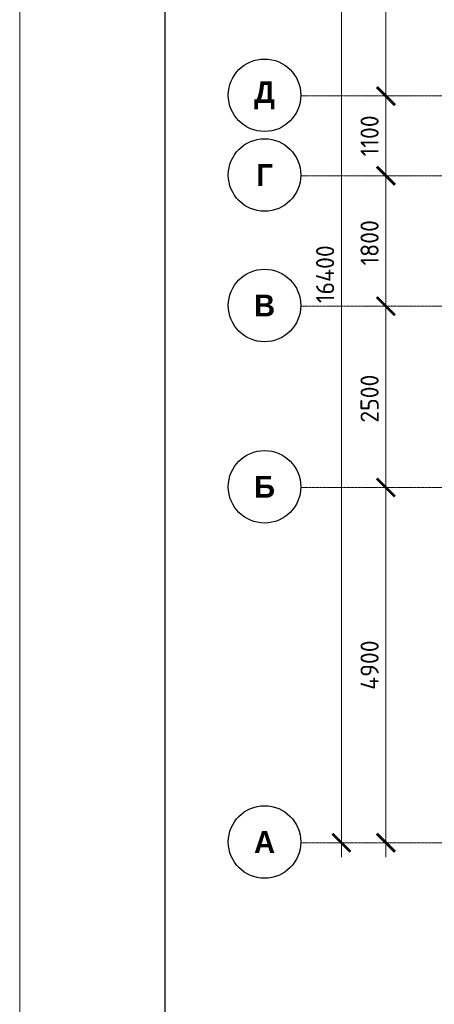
# Model space of a CAD drawing. Header units: millimetres. Extents: x 263826 to 1585445, y -423071 to 70137.
# Tile 96 of 256: x 433982 to 439699, y -183355 to -169773. Entities that reach past the tile are written whole.
import ezdxf

# ---------------------------------------------------------------- set-up
doc = ezdxf.new("R2010")
doc.units = ezdxf.units.MM
doc.linetypes.add('______5', pattern=[1100, 800, -100, 100, -100])
doc.linetypes.add('осевая', pattern=[50.8, 31.75, -6.35, 6.35, -6.35])
for name, color, linetype, lineweight in [('Оси', 40, '______5', 18), ('РАЗМЕРЫ', 1, 'Continuous', 9), ('ТОНКИЕ', 7, 'Continuous', 9)]:
    doc.layers.add(name, color=color, linetype=linetype, lineweight=lineweight)
doc.layers.add('ТОЛСТЫЕ_ОСНОВНЫЕ', color=6, linetype='Continuous')
doc.styles.add('Century Gothic', font='GOTHIC.TTF')
doc.styles.add('GOST-2.304_Type-B', font='GOST_Common.ttf')
doc.dimstyles.new('СПДС', dxfattribs={"dimscale": 100, "dimtxt": 2.5, "dimasz": 2.5, "dimexe": 1.25, "dimexo": 0, "dimtad": 1, "dimdec": 0, "dimtxsty": 'GOST-2.304_Type-B', "dimblk": 'ARCHTICK', "dimcen": 2.5, "dimdle": 2, "dimadec": 0, "dimazin": 2, "dimtfac": 0.75, "dimtdec": 0, "dimtmove": 1, "dimatfit": 3, "dimfxl": 1, "dimtolj": 1, "dimarcsym": 1})

# ---------------------------------------------------------------- blocks, each defined once
blk = doc.blocks.new('*U69')
at = {"layer": 'ТОЛСТЫЕ_ОСНОВНЫЕ', "color": 6}
blk.add_lwpolyline([(20, 5), (589, 5), (589, 415), (20, 415)], close=True, dxfattribs=at)
at = {"layer": 'ТОНКИЕ'}
blk.add_lwpolyline([(0, 0), (594, 0), (594, 420), (0, 420)], close=True, dxfattribs=at)
blk = doc.blocks.new('_ArchTick')
at = {"color": 0, "linetype": 'ByBlock', "const_width": 0.15}
blk.add_lwpolyline([(-0.5, -0.5), (0.5, 0.5)], dxfattribs=at)
blk = doc.blocks.new('*D1736')
at = {"color": 0, "lineweight": -2, "transparency": 16777216}
for p, q in [((979756, -14893), (979756, 1907)), ((979756, 1707), (979881, 1707)), ((979756, -14693), (979881, -14693))]:
    blk.add_line(p, q, dxfattribs=at)
at = {"layer": 'DEFPOINTS', "color": 0, "transparency": 16777216}
for p in [(979756, 1707), (979756, 1707), (979756, -14693)]:
    blk.add_point(p, dxfattribs=at)
at = {"color": 0, "lineweight": -2, "transparency": 16777216, "xscale": 250, "yscale": 250, "zscale": 250}
for p, rotation in [((979756, 1707), 90), ((979756, -14693), 270)]:
    blk.add_blockref('_ArchTick', p, dxfattribs=dict(at, rotation=rotation))
at = {"color": 0, "transparency": 16777216, "insert": (979531, -6851), "char_height": 250, "width": 104166.67, "attachment_point": 5, "rotation": 90, "style": 'GOST-2.304_Type-B'}
blk.add_mtext('\\A1;16400', dxfattribs=at)
blk = doc.blocks.new('NSY101')
at = {"color": 0, "linetype": 'ByBlock', "lineweight": -2}
blk.add_circle((0, 0), 50, dxfattribs=at)
blk = doc.blocks.new('СЛОЖНЫЙ_ОБЪЕКТ_23')
at = {"layer": 'Оси', "color": 16, "linetype": 'Continuous', "lineweight": 25, "transparency": 33554687, "xscale": 9.999999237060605, "yscale": 9.999999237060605, "zscale": 9.999999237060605}
blk.add_blockref('NSY101', (-12319, -19997), dxfattribs=at)
at = {"layer": 'Оси', "color": 16, "linetype": 'Continuous', "lineweight": 25, "transparency": 33554687, "insert": (-12319, -19997), "char_height": 300, "width": 460, "attachment_point": 5, "style": 'Century Gothic'}
blk.add_mtext('\\A1;{\\fCentury Gothic|i0|b1;\\H300.000000;\\W1.000000;\\C16;А}\\P', dxfattribs=at)
blk = doc.blocks.new('СЛОЖНЫЙ_ОБЪЕКТ_24')
at = {"layer": 'Оси', "color": 16, "linetype": 'Continuous', "lineweight": 25, "transparency": 33554687, "xscale": 9.999999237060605, "yscale": 9.999999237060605, "zscale": 9.999999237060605}
blk.add_blockref('NSY101', (-12319, -15097), dxfattribs=at)
at = {"layer": 'Оси', "color": 16, "linetype": 'Continuous', "lineweight": 25, "transparency": 33554687, "insert": (-12319, -15097), "char_height": 300, "width": 390, "attachment_point": 5, "style": 'Century Gothic'}
blk.add_mtext('\\A1;{\\fCentury Gothic|i0|b1;\\H300.000000;\\W1.000000;\\C16;Б}\\P', dxfattribs=at)
blk = doc.blocks.new('СЛОЖНЫЙ_ОБЪЕКТ_25')
at = {"layer": 'Оси', "color": 16, "linetype": 'Continuous', "lineweight": 25, "transparency": 33554687, "xscale": 9.999999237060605, "yscale": 9.999999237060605, "zscale": 9.999999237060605}
blk.add_blockref('NSY101', (-12319, -12597), dxfattribs=at)
at = {"layer": 'Оси', "color": 16, "linetype": 'Continuous', "lineweight": 25, "transparency": 33554687, "insert": (-12319, -12597), "char_height": 300, "width": 390, "attachment_point": 5, "style": 'Century Gothic'}
blk.add_mtext('\\A1;{\\fCentury Gothic|i0|b1;\\H300.000000;\\W1.000000;\\C16;В}\\P', dxfattribs=at)
blk = doc.blocks.new('СЛОЖНЫЙ_ОБЪЕКТ_26')
at = {"layer": 'Оси', "color": 16, "linetype": 'Continuous', "lineweight": 25, "transparency": 33554687, "xscale": 9.999999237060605, "yscale": 9.999999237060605, "zscale": 9.999999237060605}
blk.add_blockref('NSY101', (-12319, -10797), dxfattribs=at)
at = {"layer": 'Оси', "color": 16, "linetype": 'Continuous', "lineweight": 25, "transparency": 33554687, "insert": (-12319, -10797), "char_height": 300, "width": 345, "attachment_point": 5, "style": 'Century Gothic'}
blk.add_mtext('\\A1;{\\fCentury Gothic|i0|b1;\\H300.000000;\\W1.000000;\\C16;Г}\\P', dxfattribs=at)
blk = doc.blocks.new('СЛОЖНЫЙ_ОБЪЕКТ_27')
at = {"layer": 'Оси', "color": 16, "linetype": 'Continuous', "lineweight": 25, "transparency": 33554687, "xscale": 9.999999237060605, "yscale": 9.999999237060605, "zscale": 9.999999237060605}
blk.add_blockref('NSY101', (-12319, -9697), dxfattribs=at)
at = {"layer": 'Оси', "color": 16, "linetype": 'Continuous', "lineweight": 25, "transparency": 33554687, "insert": (-12319, -9697), "char_height": 300, "width": 470, "attachment_point": 5, "style": 'Century Gothic'}
blk.add_mtext('\\A1;{\\fCentury Gothic|i0|b1;\\H300.000000;\\W1.000000;\\C16;Д}\\P', dxfattribs=at)
blk = doc.blocks.new('*D1717')
at = {"color": 0, "lineweight": -2, "transparency": 16777216}
for p, q in [((980369, -14893), (980369, -9593)), ((980369, -9793), (980494, -9793)), ((980369, -14693), (980494, -14693))]:
    blk.add_line(p, q, dxfattribs=at)
at = {"layer": 'DEFPOINTS', "color": 0, "transparency": 16777216}
for p in [(980369, -9793), (980369, -9793), (980369, -14693)]:
    blk.add_point(p, dxfattribs=at)
at = {"color": 0, "lineweight": -2, "transparency": 16777216, "xscale": 250, "yscale": 250, "zscale": 250}
for p, rotation in [((980369, -9793), 90), ((980369, -14693), 270)]:
    blk.add_blockref('_ArchTick', p, dxfattribs=dict(at, rotation=rotation))
at = {"color": 0, "transparency": 16777216, "insert": (980144, -12243), "char_height": 250, "width": 83333.33, "attachment_point": 5, "rotation": 90, "style": 'GOST-2.304_Type-B'}
blk.add_mtext('\\A1;4900', dxfattribs=at)
blk = doc.blocks.new('*D1718')
at = {"color": 0, "lineweight": -2, "transparency": 16777216}
for p, q in [((980369, -9993), (980369, -7093)), ((980369, -7293), (980494, -7293)), ((980369, -9793), (980494, -9793))]:
    blk.add_line(p, q, dxfattribs=at)
at = {"layer": 'DEFPOINTS', "color": 0, "transparency": 16777216}
for p in [(980369, -7293), (980369, -7293), (980369, -9793)]:
    blk.add_point(p, dxfattribs=at)
at = {"color": 0, "lineweight": -2, "transparency": 16777216, "xscale": 250, "yscale": 250, "zscale": 250}
for p, rotation in [((980369, -7293), 90), ((980369, -9793), 270)]:
    blk.add_blockref('_ArchTick', p, dxfattribs=dict(at, rotation=rotation))
at = {"color": 0, "transparency": 16777216, "insert": (980144, -8568), "char_height": 250, "width": 83333.33, "attachment_point": 5, "rotation": 90, "style": 'GOST-2.304_Type-B'}
blk.add_mtext('\\A1;2500', dxfattribs=at)
blk = doc.blocks.new('*D1719')
at = {"color": 0, "lineweight": -2, "transparency": 16777216}
for p, q in [((980369, -7493), (980369, -5293)), ((980369, -5493), (980494, -5493)), ((980369, -7293), (980494, -7293))]:
    blk.add_line(p, q, dxfattribs=at)
at = {"layer": 'DEFPOINTS', "color": 0, "transparency": 16777216}
for p in [(980369, -5493), (980369, -5493), (980369, -7293)]:
    blk.add_point(p, dxfattribs=at)
at = {"color": 0, "lineweight": -2, "transparency": 16777216, "xscale": 250, "yscale": 250, "zscale": 250}
for p, rotation in [((980369, -5493), 90), ((980369, -7293), 270)]:
    blk.add_blockref('_ArchTick', p, dxfattribs=dict(at, rotation=rotation))
at = {"color": 0, "transparency": 16777216, "insert": (980144, -6418), "char_height": 250, "width": 83333.33, "attachment_point": 5, "rotation": 90, "style": 'GOST-2.304_Type-B'}
blk.add_mtext('\\A1;1800', dxfattribs=at)
blk = doc.blocks.new('*D1720')
at = {"color": 0, "lineweight": -2, "transparency": 16777216}
for p, q in [((980369, -5693), (980369, -4193)), ((980369, -4393), (980494, -4393)), ((980369, -5493), (980494, -5493))]:
    blk.add_line(p, q, dxfattribs=at)
at = {"layer": 'DEFPOINTS', "color": 0, "transparency": 16777216}
for p in [(980369, -4393), (980369, -4393), (980369, -5493)]:
    blk.add_point(p, dxfattribs=at)
at = {"color": 0, "lineweight": -2, "transparency": 16777216, "xscale": 250, "yscale": 250, "zscale": 250}
for p, rotation in [((980369, -4393), 90), ((980369, -5493), 270)]:
    blk.add_blockref('_ArchTick', p, dxfattribs=dict(at, rotation=rotation))
at = {"color": 0, "transparency": 16777216, "insert": (980144, -4943), "char_height": 250, "width": 83333.33, "attachment_point": 5, "rotation": 90, "style": 'GOST-2.304_Type-B'}
blk.add_mtext('\\A1;1100', dxfattribs=at)
blk = doc.blocks.new('*D1721')
at = {"color": 0, "lineweight": -2, "transparency": 16777216}
for p, q in [((980369, -4593), (980369, -1193)), ((980369, -1393), (980494, -1393)), ((980369, -4393), (980494, -4393))]:
    blk.add_line(p, q, dxfattribs=at)
at = {"layer": 'DEFPOINTS', "color": 0, "transparency": 16777216}
for p in [(980369, -1393), (980369, -1393), (980369, -4393)]:
    blk.add_point(p, dxfattribs=at)
at = {"color": 0, "lineweight": -2, "transparency": 16777216, "xscale": 250, "yscale": 250, "zscale": 250}
for p, rotation in [((980369, -1393), 90), ((980369, -4393), 270)]:
    blk.add_blockref('_ArchTick', p, dxfattribs=dict(at, rotation=rotation))
at = {"color": 0, "transparency": 16777216, "insert": (980144, -2918), "char_height": 250, "width": 83333.33, "attachment_point": 5, "rotation": 90, "style": 'GOST-2.304_Type-B'}
blk.add_mtext('\\A1;3000', dxfattribs=at)
blk = doc.blocks.new('оси2')
at = {"layer": 'Оси', "color": 16, "linetype": 'осевая', "lineweight": 0, "ltscale": 0.5, "transparency": 33554687}
for p, q in [((979200, -4392.9), (1032582.1, -4392.9)), ((979200, -5492.9), (1032582.1, -5492.9)), ((979200, -7292.9), (1032582.1, -7292.9)), ((979200, -9792.9), (1032582.1, -9792.9)), ((979200, -14692.9), (1032582.1, -14692.9))]:
    blk.add_line(p, q, dxfattribs=at)
at = {"layer": 'Оси', "color": 16, "linetype": 'Continuous', "lineweight": 25, "transparency": 33554687}
for name in ['СЛОЖНЫЙ_ОБЪЕКТ_27', 'СЛОЖНЫЙ_ОБЪЕКТ_26', 'СЛОЖНЫЙ_ОБЪЕКТ_25', 'СЛОЖНЫЙ_ОБЪЕКТ_24', 'СЛОЖНЫЙ_ОБЪЕКТ_23']:
    blk.add_blockref(name, (991015, 5314), dxfattribs=at)
for base, p1, p2, picture, middle in [((979756.2, 1707.1), (979756.2, -14692.9), (979756.2, 1707.1), '*D1736', (979756.2, -6851.5)), ((980368.8, -1392.9), (980368.8, -4392.9), (980368.8, -1392.9), '*D1721', (980368.8, -2918)), ((980368.8, -4392.9), (980368.8, -5492.9), (980368.8, -4392.9), '*D1720', (980368.8, -4942.9)), ((980368.8, -5492.9), (980368.8, -7292.9), (980368.8, -5492.9), '*D1719', (980368.8, -6418)), ((980368.8, -7292.9), (980368.8, -9792.9), (980368.8, -7292.9), '*D1718', (980368.8, -8568)), ((980368.8, -9792.9), (980368.8, -14692.9), (980368.8, -9792.9), '*D1717', (980368.8, -12242.9))]:
    dim = blk.add_linear_dim(base=base, p1=p1, p2=p2, angle=90, dimstyle='СПДС', override={"dimgap": 1})
    dim.commit()
    dim.dimension.update_dxf_attribs({"geometry": picture, "text_midpoint": middle, "dimtype": 160})

msp = doc.modelspace()

# ---------------------------------------------------------------- block references
at = {"xscale": 100, "yscale": 100, "zscale": 100}
msp.add_blockref('*U69', (433982.14484, -198191.77617, 3100), dxfattribs=at)
at = {"layer": 'РАЗМЕРЫ'}
msp.add_blockref('оси2', (-541337.52151, -166432.68432, -1119.99999), dxfattribs=at)

doc.saveas('drawing.dxf')
